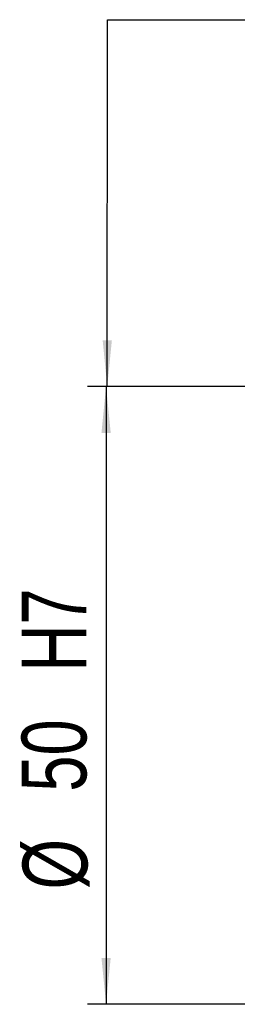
# Model space of a CAD drawing. Header units: millimetres. Extents: x 29 to 286, y 12 to 199.
# Tile 2 of 9: x 177 to 188, y 37 to 90. Entities that reach past the tile are written whole.
import ezdxf

# ---------------------------------------------------------------- set-up
doc = ezdxf.new("R2010")
doc.units = ezdxf.units.MM
doc.layers.add('FORMAT', color=7, linetype='Continuous')
doc.styles.add('SLDTEXTSTYLE0', font='TXT', dxfattribs={"width": 0.75})
doc.dimstyles.new('SLDDIMSTYLE7', dxfattribs={"dimtxt": 3.5, "dimasz": 2.5, "dimexe": 0, "dimexo": 0.0625, "dimgap": 0.875, "dimtad": 1, "dimlfac": 1.5, "dimrnd": 1e-09, "dimzin": 12, "dimdsep": 46, "dimtxsty": 'SLDTEXTSTYLE0', "dimsah": 1, "dimcen": 0.09, "dimadec": 0, "dimazin": 3, "dimtfac": 1, "dimtofl": 0, "dimtmove": 0, "dimatfit": 3, "dimfxl": 1, "dimfrac": 2, "dimtolj": 1, "dimarcsym": 0})

# ---------------------------------------------------------------- blocks, each defined once
blk = doc.blocks.new('_D_21')
at = {"layer": 'FORMAT', "color": 7}
for p, q in [((192.995, 70.243), (180.301, 70.243)), ((181.301, 70.243), (181.301, 36.91)), ((192.995, 36.91), (180.301, 36.91))]:
    blk.add_line(p, q, dxfattribs=at)
for points in [[(181.301, 70.243), (181.051, 67.743), (181.551, 67.743)], [(181.301, 36.91), (181.551, 39.41), (181.051, 39.41)]]:
    blk.add_solid(points, dxfattribs=at)
at = {"layer": 'FORMAT', "color": 7, "char_height": 3.5, "attachment_point": 1, "rotation": 90, "style": 'SLDTEXTSTYLE0'}
for s, insert in [('H7', (176.736, 54.867)), ('50', (176.736, 48.383)), ('%%c', (176.789, 43.104))]:
    blk.add_mtext(s, dxfattribs=dict(at, insert=insert))

msp = doc.modelspace()

# ---------------------------------------------------------------- linework, layer by layer
at = {"layer": 'FORMAT', "color": 7}
for p, q in [((181.3636, 70.2433), (181.3748, 90.0366)), ((181.3748, 90.0366), (219.2455, 90.0366))]:
    msp.add_line(p, q, dxfattribs=at)
msp.add_solid([(181.3636, 70.2433), (181.615, 72.7431), (181.115, 72.7434)], dxfattribs=at)

# ---------------------------------------------------------------- dimensions: what is measured, and where the dimension line sits
dim = msp.add_linear_dim(base=(181.3012, 36.91), p1=(193.9948, 70.2433), p2=(193.9948, 36.91), angle=90, text='%%c<>H7', dimstyle='SLDDIMSTYLE7', dxfattribs=at)
dim.commit()
dim.dimension.update_dxf_attribs({"geometry": '_D_21', "text_midpoint": (181.3012, 51.8635), "dimtype": 160})

doc.saveas('drawing.dxf')
